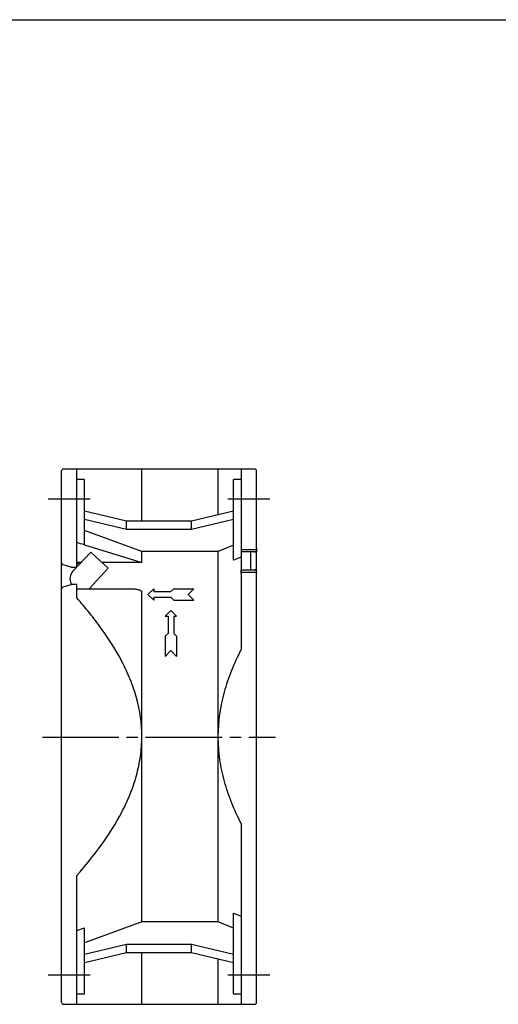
# Model space of a CAD drawing. Header units: millimetres. Extents: x 0 to 594, y 0 to 420.
# Tile 5 of 6: x 261 to 386, y 162 to 420. Entities that reach past the tile are written whole.
import ezdxf

# ---------------------------------------------------------------- set-up
doc = ezdxf.new("R2010")
doc.units = ezdxf.units.MM
doc.linetypes.add('CENTER', pattern=[27, 20, -2, 3, -2])
doc.linetypes.add('HS', pattern=[0])

msp = doc.modelspace()

# ---------------------------------------------------------------- linework, layer by layer
at = {"color": 7, "linetype": 'HS'}
msp.add_line((0, 420), (594, 420), dxfattribs=at)
at = {"color": 7, "linetype": 'Continuous', "lineweight": 25}
for p, q in [((271.5, 162.97), (271.5, 301.97)), ((322, 302.47), (272, 302.47)), ((275.5, 292.47), (275.5, 302.47)), ((292.5, 288.9), (292.5, 302.47)), ((312.5, 290.56), (312.5, 302.47)), ((318.5, 302.47), (318.5, 255.21)), ((322.5, 162.97), (322.5, 301.97)), ((277.5, 299.72), (275.5, 299.72)), ((277.5, 282.63), (277.5, 299.72)), ((318.5, 299.72), (316.5, 299.72)), ((316.5, 278.6), (316.5, 299.72)), ((275.5, 276.83), (275.5, 292.47)), ((277.5, 291.51), (288.5, 288.9)), ((305.5, 288.9), (316.5, 291.51)), ((277.5, 289.39), (288.5, 286.78)), ((288.5, 286.78), (288.5, 288.9)), ((288.5, 288.9), (305.5, 288.9)), ((305.5, 286.78), (316.5, 289.39)), ((305.5, 286.78), (305.5, 288.9)), ((292.5, 280.9), (277.5, 286.42)), ((288.5, 286.78), (305.5, 286.78)), ((277.5, 282.64), (277.5, 282.63)), ((277.5, 282.63), (292.5, 278.03)), ((292.5, 278.03), (292.5, 280.9)), ((312.5, 280.9), (292.5, 280.9)), ((316.5, 282.59), (312.5, 280.9)), ((312.5, 232.47), (312.5, 280.9)), ((318.5, 281.47), (322.5, 281.47)), ((322, 280.82), (318.5, 280.82)), ((321, 276.12), (321, 280.82)), ((322.5, 281.74), (322.5, 281.32)), ((322.5, 281.32), (322.5, 280.9)), ((322.5, 280.9), (322.5, 280.82)), ((318.5, 279.45), (316.5, 278.6)), ((271.85, 277.52), (273.93, 276.85)), ((274.08, 276.83), (275.5, 276.83)), ((276.61, 278.03), (275.5, 278.03)), ((275.5, 277.8), (275.62, 277.8)), ((292.5, 278.03), (282.11, 278.03)), ((318.5, 276.12), (322, 276.12)), ((318.5, 276.04), (318.5, 276.12)), ((318.5, 275.62), (318.5, 276.04)), ((318.5, 275.2), (318.5, 275.62)), ((322.5, 276.12), (322.5, 276.04)), ((322.5, 275.62), (322.5, 275.2)), ((322.5, 275.62), (322.5, 275.62)), ((318.5, 275.47), (322.5, 275.47)), ((273.93, 272.2), (271.85, 271.54)), ((275.5, 272.23), (274.08, 272.23)), ((275.5, 268.77), (275.5, 272.23)), ((295.6, 271.17), (294.1, 269.67)), ((295.6, 271.17), (295.6, 270.42)), ((295.6, 270.42), (300.1, 270.42)), ((300.85, 271.17), (300.1, 270.42)), ((300.85, 271.17), (306.1, 271.17)), ((306.1, 271.17), (304.6, 269.67)), ((292.5, 232.47), (292.5, 270.25)), ((294.1, 269.67), (295.6, 268.17)), ((295.6, 268.92), (295.6, 268.17)), ((295.6, 268.92), (300.1, 268.92)), ((300.1, 268.92), (300.85, 268.17)), ((300.85, 268.17), (306.1, 268.17)), ((304.6, 269.67), (306.1, 268.17)), ((298.6, 263.97), (300.1, 265.47)), ((300.1, 265.47), (301.6, 263.97)), ((298.6, 263.97), (299.35, 263.97)), ((299.35, 263.97), (299.35, 259.47)), ((300.85, 263.97), (300.85, 259.47)), ((300.85, 263.97), (301.6, 263.97)), ((298.6, 258.72), (299.35, 259.47)), ((298.6, 258.72), (298.6, 253.47)), ((300.85, 259.47), (301.6, 258.72)), ((301.6, 258.72), (301.6, 253.47)), ((298.6, 253.47), (300.1, 254.97)), ((300.1, 254.97), (301.6, 253.47)), ((292.5, 184.05), (292.5, 232.47)), ((312.5, 184.05), (312.5, 232.47)), ((318.5, 209.73), (318.5, 162.47)), ((275.5, 162.47), (275.5, 196.18)), ((316.5, 186.34), (318.5, 185.49)), ((316.5, 165.22), (316.5, 186.34)), ((292.5, 184.05), (277.5, 178.52)), ((312.5, 184.05), (292.5, 184.05)), ((316.5, 182.35), (312.5, 184.05)), ((275.5, 181.77), (277.5, 182.5)), ((277.5, 165.22), (277.5, 182.5)), ((277.5, 175.55), (288.5, 178.16)), ((288.5, 178.16), (305.5, 178.16)), ((288.5, 176.04), (288.5, 178.16)), ((305.5, 178.16), (316.5, 175.55)), ((305.5, 176.04), (305.5, 178.16)), ((277.5, 173.43), (288.5, 176.04)), ((288.5, 176.04), (305.5, 176.04)), ((292.5, 162.47), (292.5, 176.04)), ((305.5, 176.04), (316.5, 173.43)), ((312.5, 162.47), (312.5, 174.38)), ((275.5, 165.22), (277.5, 165.22)), ((316.5, 165.22), (318.5, 165.22)), ((272, 162.47), (322, 162.47))]:
    msp.add_line(p, q, dxfattribs=at)
at = {"color": 7, "linetype": 'CENTER'}
for p, q in [((267.99, 294.72), (279.01, 294.72)), ((314.99, 294.72), (326.01, 294.72)), ((266.5, 232.32), (327.5, 232.32)), ((267.99, 170.22), (279.01, 170.22)), ((314.99, 170.22), (326.01, 170.22))]:
    msp.add_line(p, q, dxfattribs=at)
at = {"color": 7}
for p, q in [((274.5, 275.75), (279.15, 280.77)), ((279.15, 280.77), (283.7, 276.56)), ((278.7, 271.15), (283.7, 276.56)), ((273.96, 272.5), (274.08, 272.23))]:
    msp.add_line(p, q, dxfattribs=at)
at = {"color": 7, "linetype": 'Continuous', "lineweight": 25}
for centre, start, end in [((272, 301.97), 90, 180), ((322, 301.97), 0, 90), ((322, 281.32), 270, 0), ((272, 277.99), 180, 252.2553), ((274.08, 277.33), 252.2553, 270), ((322, 275.62), 0, 90), ((272, 271.06), 107.7447, 180), ((274.08, 271.73), 90, 107.7447), ((272, 162.97), 180, 270), ((322, 162.97), 270, 0)]:
    msp.add_arc(centre, 0.5, start, end, dxfattribs=at)
at = {"color": 7}
msp.add_arc((276.7, 273.71), 3, 137.2488, 203.6821, dxfattribs=at)
at = {"color": 7, "linetype": 'Continuous', "lineweight": 25}
for points in [[(277.5, 282.64), (276.83, 282.84), (276.17, 283.04), (275.5, 283.25)], [(290.82, 271.03), (285.74, 271.03), (280.63, 271.03), (275.5, 271.03)]]:
    msp.add_open_spline(points, degree=3, dxfattribs=at)
for points, knots in [([(275.62, 277.8), (275.75, 277.79), (275.87, 277.76), (276.06, 277.67), (276.13, 277.63), (276.19, 277.58)], [0, 0, 0, 0, 0.5, 0.5, 0.847352, 0.847352, 0.847352, 0.847352]), ([(290.82, 271.03), (290.99, 271.03), (291.17, 271.02), (291.52, 270.98), (291.69, 270.94), (292.03, 270.84), (292.18, 270.76), (292.37, 270.6), (292.42, 270.53), (292.48, 270.39), (292.5, 270.32), (292.5, 270.24)], [0, 0, 0, 0, 0.25, 0.25, 0.5, 0.5, 0.75, 0.75, 0.875, 0.875, 1, 1, 1, 1]), ([(292.5, 232.47), (292.5, 235.92), (292.01, 239.3), (290.87, 243.42), (290.62, 244.24), (290.07, 245.87), (289.77, 246.68), (288.81, 249.06), (288.09, 250.61), (285.74, 255.14), (283.91, 258.01), (281.41, 261.49), (280.9, 262.18), (279.86, 263.54), (279.33, 264.21), (277.72, 266.2), (276.62, 267.5), (275.5, 268.77)], [0, 0, 0, 0, 0.25, 0.25, 0.3125, 0.3125, 0.375, 0.375, 0.5, 0.5, 0.75, 0.75, 0.8125, 0.8125, 0.875, 0.875, 1, 1, 1, 1]), ([(312.5, 232.47), (312.5, 236.47), (313.07, 240.37), (314.39, 245.14), (314.68, 246.09), (315.32, 247.98), (315.67, 248.91), (316.77, 251.67), (317.6, 253.46), (318.5, 255.21)], [0, 0, 0, 0, 0.5, 0.5, 0.625, 0.625, 0.75, 0.75, 1, 1, 1, 1]), ([(275.5, 196.18), (277.77, 198.74), (279.92, 201.39), (283.88, 206.88), (285.7, 209.74), (288.05, 214.25), (288.77, 215.8), (289.74, 218.19), (290.04, 219), (290.6, 220.64), (290.86, 221.46), (291.54, 223.95), (292.07, 226.46), (292.35, 229.02), (292.47, 230.74), (292.5, 231.6), (292.5, 232.47)], [0, 0, 0, 0, 0.25, 0.25, 0.5, 0.5, 0.625, 0.625, 0.6875, 0.6875, 0.75, 0.75, 0.875, 0.9375, 0.9375, 1, 1, 1, 1]), ([(318.5, 209.73), (317.6, 211.48), (316.77, 213.27), (315.67, 216.03), (315.32, 216.96), (314.68, 218.85), (314.39, 219.8), (313.6, 222.66), (313.19, 224.59), (312.78, 227.52), (312.68, 228.5), (312.54, 230.47), (312.5, 231.47), (312.5, 232.47)], [0, 0, 0, 0, 0.25, 0.25, 0.375, 0.375, 0.5, 0.5, 0.75, 0.75, 0.875, 0.875, 1, 1, 1, 1])]:
    msp.add_open_spline(points, degree=3, knots=knots, dxfattribs=at)

doc.saveas('drawing.dxf')
